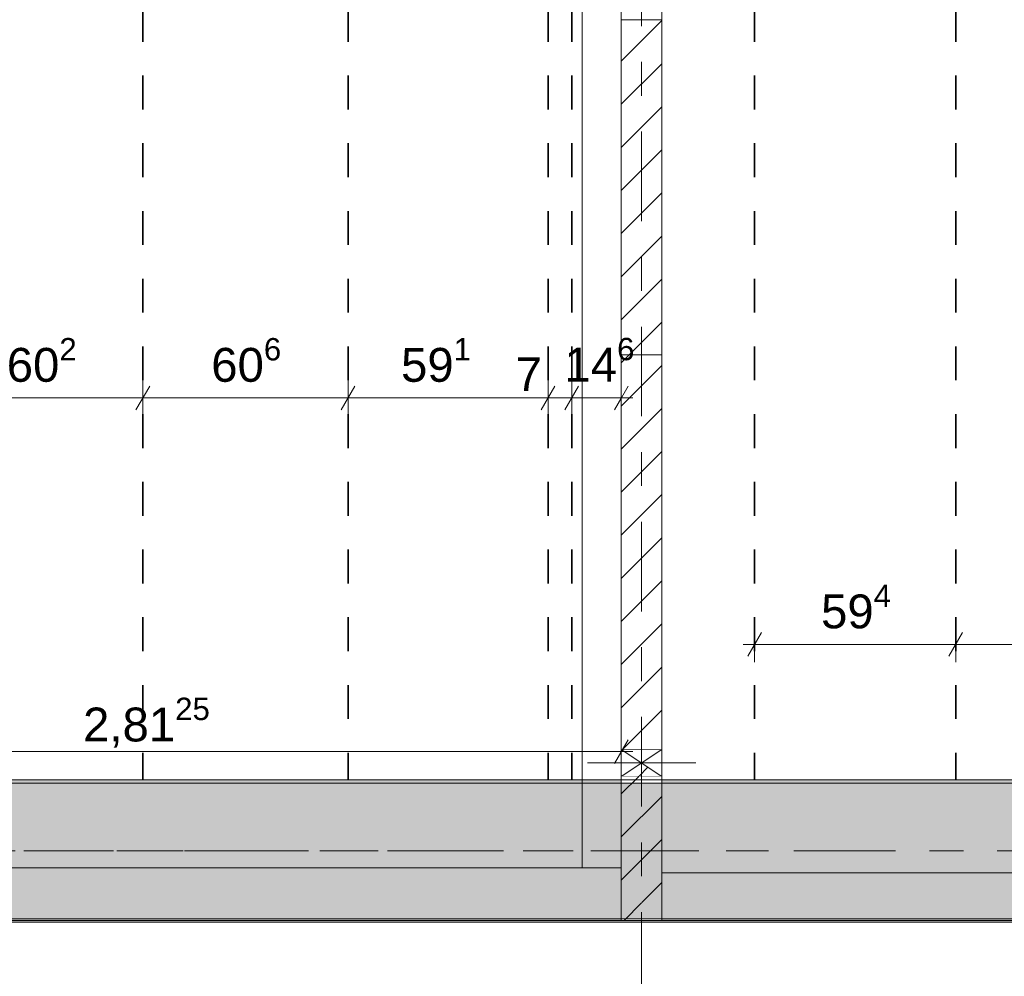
# Model space of a CAD drawing. Header units: metres. Extents: x -3.6 to 84.5, y -11 to 16.8.
# Tile 125 of 225: x 34.7 to 37.6, y 7.9 to 10.8. Entities that reach past the tile are written whole.
import ezdxf

# ---------------------------------------------------------------- set-up
doc = ezdxf.new("R2010")
doc.units = ezdxf.units.M
doc.header["$MEASUREMENT"] = 0
for name, pattern in [('Achse', [0.2, 0.1, -0.05, 0, -0.05]), ('Strichlinie doppelt', [0.546806, 0.264583, -0.105833, 0.070556, -0.105833]), ('Wipeout_Contour', [1, 0, -1])]:
    doc.linetypes.add(name, pattern=pattern)
for name, color, linetype in [('155 - Bemaßung_ Beschriftung.Ausbau - Deckenelemente', 7, 'Continuous'), ('451 - Universal.Achsen Raster', 7, 'Continuous'), ('605 - Struktur.Wand Innen', 7, 'Continuous'), ('608 - Struktur.Träger', 7, 'Continuous'), ('Abbruch_605 - Struktur.Wand Innen', 7, 'Continuous'), ('Neubau_301 - Elemente.Linie', 7, 'Continuous'), ('Neubau_605 - Struktur.Wand Innen', 7, 'Continuous')]:
    doc.layers.add(name, color=color, linetype=linetype)
doc.styles.add('ERSTELLTER_STIL_2', font='txt')
doc.linetypes.add('Abbruch 1', pattern='A,0,[1,2022.0244.A_L5A-PL04.08_iB_Deckenelemente 1.OG1.Shx,S=0.001984,R=0,X=0,Y=0],-0.25,0', length=0.25)
doc.dimstyles.new('ERSTELLTER_STIL__1', dxfattribs={"dimtxt": 0.1, "dimasz": 0.0532, "dimexe": 0.18, "dimexo": 0.0625, "dimgap": 0, "dimtad": 1, "dimtih": 1, "dimtoh": 1, "dimzin": 0, "dimdsep": 46, "dimtxsty": 'ERSTELLTER_STIL_2', "dimblk": 'ARROWHEAD_2', "dimblk1": 'ARROWHEAD_2', "dimblk2": 'ARROWHEAD_2', "dimcen": 0.09, "dimse1": 1, "dimse2": 1, "dimclrd": 7, "dimclre": 7, "dimclrt": 7, "dimazin": 0, "dimtfac": 1, "dimtdec": 4, "dimtmove": 0, "dimatfit": 3, "dimfxl": 1, "dimtolj": 1, "dimtzin": 0, "dimarcsym": 0})
doc.dimstyles.new('ERSTELLTER_STIL__2', dxfattribs={"dimtxt": 0.1, "dimasz": 0.0532, "dimexe": 0.18, "dimexo": 0.0625, "dimgap": 0, "dimtad": 1, "dimtih": 1, "dimtoh": 1, "dimzin": 0, "dimdsep": 46, "dimtxsty": 'ERSTELLTER_STIL_2', "dimblk": 'ARROWHEAD_2', "dimblk1": 'ARROWHEAD_2', "dimblk2": 'ARROWHEAD_2', "dimcen": 0.09, "dimse1": 1, "dimse2": 1, "dimclrd": 7, "dimclre": 7, "dimclrt": 7, "dimazin": 0, "dimtfac": 1, "dimtdec": 4, "dimtmove": 2, "dimatfit": 3, "dimfxl": 1, "dimtolj": 1, "dimtzin": 0, "dimarcsym": 0})
doc.dimstyles.new('ERSTELLTER_STIL__3', dxfattribs={"dimtxt": 0.1, "dimasz": 0.0532, "dimexe": 0.18, "dimexo": 0.0625, "dimgap": 0, "dimtad": 1, "dimtih": 1, "dimtoh": 1, "dimzin": 0, "dimdsep": 46, "dimtxsty": 'ERSTELLTER_STIL_2', "dimblk": 'ARROWHEAD_2', "dimblk1": 'ARROWHEAD_2', "dimblk2": 'ARROWHEAD_2', "dimcen": 0.09, "dimse1": 1, "dimse2": 1, "dimclrd": 256, "dimclre": 256, "dimclrt": 256, "dimazin": 0, "dimtfac": 1, "dimtdec": 4, "dimtmove": 0, "dimatfit": 3, "dimfxl": 1, "dimtolj": 1, "dimtzin": 0, "dimarcsym": 0})
pattern_1 = [(45, (0, 0), (-0.0636396, 0.0636396), [])]
pattern_2 = [(45, (0, 0), (-0.01767767, 0.01767767), [0, -0.025])]

# ---------------------------------------------------------------- blocks, each defined once
blk = doc.blocks.new('*D199')
at = {"layer": '155 - Bemaßung_ Beschriftung.Ausbau - Deckenelemente', "color": 7, "linetype": 'Continuous', "lineweight": 5}
for p, q in [((36.864, 8.8575), (36.864, 8.9625)), ((37.458, 8.8575), (37.458, 8.9625)), ((36.8842, 8.945), (36.8438, 8.875)), ((37.4782, 8.945), (37.4378, 8.875)), ((36.8298, 8.91), (36.864, 8.91)), ((36.864, 8.91), (37.458, 8.91))]:
    blk.add_line(p, q, dxfattribs=at)
at = {"layer": '155 - Bemaßung_ Beschriftung.Ausbau - Deckenelemente', "color": 7, "lineweight": 5, "insert": (37.0601, 8.9283), "char_height": 0.1, "attachment_point": 7, "style": 'ERSTELLTER_STIL_2'}
blk.add_mtext('\\A1;{\\pql;\\fArial|b0|i0|c0|p38;59\\fArial|b0|i0|c0|p38;\\A1{\\H.66x;\\S4^  ;}}', dxfattribs=at)
blk = doc.blocks.new('ARROWHEAD_2')
at = {"color": 0, "linetype": 'Continuous', "lineweight": 0}
for p, q in [((-0.378, -0.655), (0.378, 0.655)), ((0, 0), (-1, 0))]:
    blk.add_line(p, q, dxfattribs=at)
blk = doc.blocks.new('*D200')
at = {"layer": '155 - Bemaßung_ Beschriftung.Ausbau - Deckenelemente', "color": 7, "linetype": 'Continuous', "lineweight": 5}
for p, q in [((37.458, 8.8575), (37.458, 8.9625)), ((38.053, 8.8575), (38.053, 8.9625)), ((37.4782, 8.945), (37.4378, 8.875)), ((38.0732, 8.945), (38.0328, 8.875)), ((37.458, 8.91), (38.053, 8.91))]:
    blk.add_line(p, q, dxfattribs=at)
at = {"layer": '155 - Bemaßung_ Beschriftung.Ausbau - Deckenelemente', "color": 7, "lineweight": 5, "insert": (37.6546, 8.9283), "char_height": 0.1, "attachment_point": 7, "style": 'ERSTELLTER_STIL_2'}
blk.add_mtext('\\A1;{\\pql;\\fArial|b0|i0|c0|p38;59\\fArial|b0|i0|c0|p38;\\A1{\\H.66x;\\S5^  ;}}', dxfattribs=at)
blk = doc.blocks.new('*D207')
at = {"layer": '155 - Bemaßung_ Beschriftung.Ausbau - Deckenelemente', "color": 7, "linetype": 'Continuous', "lineweight": 5}
for p, q in [((34.455, 9.5855), (34.455, 9.6905)), ((35.057, 9.5855), (35.057, 9.6905)), ((34.4752, 9.673), (34.4348, 9.603)), ((35.0772, 9.673), (35.0368, 9.603)), ((34.455, 9.638), (35.057, 9.638))]:
    blk.add_line(p, q, dxfattribs=at)
at = {"layer": '155 - Bemaßung_ Beschriftung.Ausbau - Deckenelemente', "color": 7, "lineweight": 5, "insert": (34.6551, 9.6564), "char_height": 0.1, "attachment_point": 7, "style": 'ERSTELLTER_STIL_2'}
blk.add_mtext('\\A1;{\\pql;\\fArial|b0|i0|c0|p38;60\\fArial|b0|i0|c0|p38;\\A1{\\H.66x;\\S2^  ;}}', dxfattribs=at)
blk = doc.blocks.new('*D208')
at = {"layer": '155 - Bemaßung_ Beschriftung.Ausbau - Deckenelemente', "color": 7, "linetype": 'Continuous', "lineweight": 5}
for p, q in [((35.057, 9.5855), (35.057, 9.6905)), ((35.663, 9.5855), (35.663, 9.6905)), ((35.0772, 9.673), (35.0368, 9.603)), ((35.6832, 9.673), (35.6428, 9.603)), ((35.057, 9.638), (35.663, 9.638))]:
    blk.add_line(p, q, dxfattribs=at)
at = {"layer": '155 - Bemaßung_ Beschriftung.Ausbau - Deckenelemente', "color": 7, "lineweight": 5, "insert": (35.2591, 9.6564), "char_height": 0.1, "attachment_point": 7, "style": 'ERSTELLTER_STIL_2'}
blk.add_mtext('\\A1;{\\pql;\\fArial|b0|i0|c0|p38;60\\fArial|b0|i0|c0|p38;\\A1{\\H.66x;\\S6^  ;}}', dxfattribs=at)
blk = doc.blocks.new('*D209')
at = {"layer": '155 - Bemaßung_ Beschriftung.Ausbau - Deckenelemente', "color": 7, "linetype": 'Continuous', "lineweight": 5}
for p, q in [((35.663, 9.5855), (35.663, 9.6905)), ((36.254, 9.5855), (36.254, 9.6905)), ((35.6832, 9.673), (35.6428, 9.603)), ((36.2742, 9.673), (36.2338, 9.603)), ((35.663, 9.638), (36.254, 9.638))]:
    blk.add_line(p, q, dxfattribs=at)
at = {"layer": '155 - Bemaßung_ Beschriftung.Ausbau - Deckenelemente', "color": 7, "lineweight": 5, "char_height": 0.1, "attachment_point": 7, "style": 'ERSTELLTER_STIL_2'}
for s, insert in [('\\A1;{\\pql;\\fArial|b0|i0|c0|p38;59\\fArial|b0|i0|c0|p38;\\A1{\\H.66x;\\S1^  ;}}', (35.8196, 9.6564)), ('\\A1;{\\pql;\\fArial|b0|i0|c0|p38;7}', (36.1579, 9.658))]:
    blk.add_mtext(s, dxfattribs=dict(at, insert=insert))
blk = doc.blocks.new('*D210')
at = {"layer": '155 - Bemaßung_ Beschriftung.Ausbau - Deckenelemente', "color": 7, "linetype": 'Continuous', "lineweight": 5}
for p, q in [((36.254, 9.5855), (36.254, 9.6905)), ((36.324, 9.5855), (36.324, 9.6905)), ((36.2742, 9.673), (36.2338, 9.603)), ((36.3442, 9.673), (36.3038, 9.603)), ((36.254, 9.638), (36.324, 9.638))]:
    blk.add_line(p, q, dxfattribs=at)
at = {"layer": '155 - Bemaßung_ Beschriftung.Ausbau - Deckenelemente', "color": 7, "lineweight": 5, "insert": (36.3023, 9.6569), "char_height": 0.1, "attachment_point": 7, "style": 'ERSTELLTER_STIL_2'}
blk.add_mtext('\\A1;{\\pql;\\fArial|b0|i0|c0|p38;14\\fArial|b0|i0|c0|p38;\\A1{\\H.66x;\\S6^  ;}}', dxfattribs=at)
blk = doc.blocks.new('*D211')
at = {"layer": '155 - Bemaßung_ Beschriftung.Ausbau - Deckenelemente', "color": 7, "linetype": 'Continuous', "lineweight": 5}
for p, q in [((36.324, 9.5855), (36.324, 9.6905)), ((36.47, 9.5855), (36.47, 9.6905)), ((36.3442, 9.673), (36.3038, 9.603)), ((36.4498, 9.603), (36.4902, 9.673)), ((36.324, 9.638), (36.47, 9.638)), ((36.47, 9.638), (36.5042, 9.638))]:
    blk.add_line(p, q, dxfattribs=at)
blk = doc.blocks.new('*D316')
at = {"layer": '155 - Bemaßung_ Beschriftung.Ausbau - Deckenelemente', "color": 160, "linetype": 'Continuous', "lineweight": 5, "true_color": 0x3232ff}
for p, q in [((33.6575, 8.5411), (33.6575, 8.6461)), ((36.47, 8.5411), (36.47, 8.6461)), ((33.6777, 8.6286), (33.6373, 8.5586)), ((36.4498, 8.5586), (36.4902, 8.6286)), ((33.6575, 8.5936), (36.47, 8.5936)), ((36.47, 8.5936), (36.5042, 8.5936))]:
    blk.add_line(p, q, dxfattribs=at)
at = {"layer": '155 - Bemaßung_ Beschriftung.Ausbau - Deckenelemente', "color": 160, "lineweight": 5, "true_color": 0x3232ff, "insert": (34.8806, 8.5942), "char_height": 0.1, "attachment_point": 7, "style": 'ERSTELLTER_STIL_2'}
blk.add_mtext('\\A1;{\\pql;\\fArial|b0|i0|c0|p38;2,81\\fArial|b0|i0|c0|p38;\\A1{\\H.66x;\\S25^  ;}}', dxfattribs=at)

msp = doc.modelspace()

# ---------------------------------------------------------------- hatches: boundary and pattern name
at = {"layer": 'Abbruch_605 - Struktur.Wand Innen', "linetype": 'Continuous', "lineweight": 0, "true_color": 0x000000}
h = msp.add_hatch(dxfattribs=at)
h.set_pattern_fill('MW_Ziegel_0001', color=18, style=0, pattern_type=2)
h.set_pattern_definition(pattern_1)
h.paths.add_polyline_path([(36.47, 8.6), (36.53, 8.56), (36.59, 8.6)])
h = msp.add_hatch(dxfattribs=at)
h.set_pattern_fill('MW_Ziegel_0001', color=18, style=0, pattern_type=2)
h.set_pattern_definition(pattern_1)
h.paths.add_polyline_path([(36.47, 8.52), (36.59, 8.52), (36.53, 8.56)])

# ---------------------------------------------------------------- linework, layer by layer
at = {"layer": '155 - Bemaßung_ Beschriftung.Ausbau - Deckenelemente', "color": 7, "linetype": 'Achse', "lineweight": 35}
for p, q in [((35.057, 12.99), (35.057, 8.51)), ((35.663, 12.99), (35.663, 8.51)), ((36.254, 12.99), (36.254, 8.51)), ((36.324, 12.99), (36.324, 8.51)), ((36.864, 12.99), (36.864, 8.51)), ((37.458, 12.99), (37.458, 8.51))]:
    msp.add_line(p, q, dxfattribs=at)
at = {"layer": '605 - Struktur.Wand Innen', "color": 7, "linetype": 'Continuous', "lineweight": 18}
msp.add_line((36.59, 10.755), (36.47, 10.755), dxfattribs=at)
at = {"layer": '605 - Struktur.Wand Innen', "color": 7, "linetype": 'Continuous', "lineweight": 18, "flags": 128}
for points in [[(36.47, 13), (36.47, 10.755)], [(36.59, 10.755), (36.59, 13)]]:
    msp.add_lwpolyline(points, dxfattribs=at)
at = {"layer": 'Abbruch_605 - Struktur.Wand Innen', "color": 7, "linetype": 'Abbruch 1', "lineweight": 18}
for p, q in [((36.59, 8.6), (36.47, 8.6)), ((36.47, 8.52), (36.59, 8.52))]:
    msp.add_line(p, q, dxfattribs=at)
at = {"layer": 'Abbruch_605 - Struktur.Wand Innen', "color": 160, "linetype": 'Abbruch 1', "lineweight": 5, "true_color": 0x3232ff}
msp.add_line((36.37, 8.56), (36.69, 8.56), dxfattribs=at)
msp.add_line((36.37, 8.56), (36.69, 8.56), dxfattribs=at)
at = {"layer": 'Abbruch_605 - Struktur.Wand Innen', "color": 7, "linetype": 'Abbruch 1', "lineweight": 18, "flags": 128}
for points in [[(36.47, 8.6), (36.47, 8.52)], [(36.59, 8.52), (36.59, 8.6)]]:
    msp.add_lwpolyline(points, dxfattribs=at)
at = {"layer": 'Neubau_605 - Struktur.Wand Innen', "color": 1, "linetype": 'Continuous', "lineweight": 9}
for p, q in [((36.47, 8.52), (36.59, 8.6)), ((36.47, 8.6), (36.59, 8.52))]:
    msp.add_line(p, q, dxfattribs=at)

# ---------------------------------------------------------------- dimensions: what is measured, and where the dimension line sits
at = {"layer": '155 - Bemaßung_ Beschriftung.Ausbau - Deckenelemente', "color": 7, "linetype": 'Continuous', "lineweight": 5}
for base, p1, p2, picture, middle in [((35.057, 9.638), (34.455, 8.51), (35.057, 8.51), '*D207', (34.8664, 9.708)), ((35.663, 9.638), (35.057, 8.51), (35.663, 8.51), '*D208', (35.4704, 9.708)), ((36.254, 9.638), (35.663, 8.51), (36.254, 8.51), '*D209', (36.0309, 9.708)), ((37.458, 8.91), (36.864, 8.51), (37.458, 8.51), '*D199', (37.2714, 8.98)), ((38.0529889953, 8.9099822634), (37.4579889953, 8.5099823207), (38.0529889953, 8.5099823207), '*D200', (37.8658552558, 8.9799822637))]:
    dim = msp.add_linear_dim(base=base, p1=p1, p2=p2, dimstyle='ERSTELLTER_STIL__1', dxfattribs=at)
    dim.commit()
    dim.dimension.update_dxf_attribs({"geometry": picture, "text_midpoint": middle, "dimtype": 160})

# ---------------------------------------------------------------- wipeouts: each hides what was drawn before it
at = {"color": 254, "linetype": 'Wipeout_Contour', "lineweight": 0, "ltscale": 149.85505}
msp.add_wipeout([(36.53, 8.235), (36.53, 8.095), (36.59, 8.095), (36.59, 8.235)], dxfattribs=at).dxf.layer = '605 - Struktur.Wand Innen'

# ---------------------------------------------------------------- next in the draw order: hatches: boundary and pattern name
at = {"layer": '605 - Struktur.Wand Innen', "linetype": 'Continuous', "lineweight": 0, "true_color": 0x000000}
h = msp.add_hatch(dxfattribs=at)
h.set_pattern_fill('MW_Ziegel_0001', color=18, style=0, pattern_type=2)
h.set_pattern_definition(pattern_1)
h.paths.add_polyline_path([(36.53, 8.235), (36.53, 8.095), (36.59, 8.095), (36.59, 8.235)])

# ---------------------------------------------------------------- next in the draw order: wipeouts: each hides what was drawn before it
at = {"color": 254, "linetype": 'Wipeout_Contour', "lineweight": 0, "ltscale": 150.687802}
msp.add_wipeout([(36.59, 9.765), (36.47, 9.765), (36.47, 8.6), (36.59, 8.6)], dxfattribs=at).dxf.layer = '605 - Struktur.Wand Innen'

# ---------------------------------------------------------------- next in the draw order: hatches: boundary and pattern name
at = {"layer": '605 - Struktur.Wand Innen', "linetype": 'Continuous', "lineweight": 0, "true_color": 0x000000}
h = msp.add_hatch(dxfattribs=at)
h.set_pattern_fill('MW_Ziegel_0001', color=18, style=0, pattern_type=2)
h.set_pattern_definition(pattern_1)
h.paths.add_polyline_path([(36.59, 9.765), (36.47, 9.765), (36.47, 8.6), (36.59, 8.6)])
at = {"layer": 'Neubau_605 - Struktur.Wand Innen', "linetype": 'Continuous', "lineweight": 0, "true_color": 0x000000}
h = msp.add_hatch(dxfattribs=at)
h.set_pattern_fill('MW_Ziegel_0001', color=18, style=0, pattern_type=2)
h.set_pattern_definition(pattern_1)
h.paths.add_polyline_path([(36.59, 10.755), (36.47, 10.755), (36.47, 9.765), (36.59, 9.765)])

# ---------------------------------------------------------------- next in the draw order: linework, layer by layer
at = {"layer": '605 - Struktur.Wand Innen', "color": 7, "linetype": 'Continuous', "lineweight": 18}
msp.add_line((36.59, 9.765), (36.47, 9.765), dxfattribs=at)
at = {"layer": '605 - Struktur.Wand Innen', "color": 7, "linetype": 'Continuous', "lineweight": 18, "flags": 128}
for points in [[(36.47, 9.765), (36.47, 8.6)], [(36.59, 8.6), (36.59, 9.765)]]:
    msp.add_lwpolyline(points, dxfattribs=at)
at = {"layer": 'Neubau_605 - Struktur.Wand Innen', "color": 1, "linetype": 'Continuous', "lineweight": 18, "flags": 128}
for points in [[(36.47, 10.755), (36.47, 9.765)], [(36.59, 9.765), (36.59, 10.755)]]:
    msp.add_lwpolyline(points, dxfattribs=at)

# ---------------------------------------------------------------- next in the draw order: dimensions: what is measured, and where the dimension line sits
at = {"layer": '155 - Bemaßung_ Beschriftung.Ausbau - Deckenelemente', "color": 160, "linetype": 'Continuous', "lineweight": 5, "true_color": 0x3232ff}
dim = msp.add_linear_dim(base=(36.47, 8.5936), p1=(33.6575, 8.76), p2=(36.47, 10.625), dimstyle='ERSTELLTER_STIL__3', dxfattribs=at)
dim.commit()
dim.dimension.update_dxf_attribs({"geometry": '*D316', "text_midpoint": (35.1837, 8.6636), "dimtype": 160})

# ---------------------------------------------------------------- next in the draw order: wipeouts: each hides what was drawn before it
at = {"color": 254, "linetype": 'Wipeout_Contour', "lineweight": 0, "ltscale": 149.627368}
msp.add_wipeout([(36.53, 8.25), (36.47, 8.25), (36.47, 8.095), (36.53, 8.095)], dxfattribs=at).dxf.layer = '605 - Struktur.Wand Innen'

# ---------------------------------------------------------------- next in the draw order: hatches: boundary and pattern name
at = {"layer": '605 - Struktur.Wand Innen', "linetype": 'Continuous', "lineweight": 0, "true_color": 0x000000}
h = msp.add_hatch(dxfattribs=at)
h.set_pattern_fill('MW_Ziegel_0001', color=18, style=0, pattern_type=2)
h.set_pattern_definition(pattern_1)
h.paths.add_polyline_path([(36.53, 8.25), (36.47, 8.25), (36.47, 8.095), (36.53, 8.095)])

# ---------------------------------------------------------------- next in the draw order: linework, layer by layer
at = {"layer": '605 - Struktur.Wand Innen', "color": 7, "linetype": 'Continuous', "lineweight": 13}
for p, q in [((36.47, 8.095), (36.53, 8.095)), ((36.53, 8.095), (36.59, 8.095))]:
    msp.add_line(p, q, dxfattribs=at)

# ---------------------------------------------------------------- next in the draw order: wipeouts: each hides what was drawn before it
at = {"color": 254, "linetype": 'Wipeout_Contour', "lineweight": 0, "ltscale": 149.93955}
msp.add_wipeout([(36.47, 8.25), (36.59, 8.235), (36.59, 8.52), (36.47, 8.52)], dxfattribs=at).dxf.layer = '605 - Struktur.Wand Innen'

# ---------------------------------------------------------------- next in the draw order: hatches: boundary and pattern name
at = {"layer": '605 - Struktur.Wand Innen', "linetype": 'Continuous', "lineweight": 0, "true_color": 0x000000}
h = msp.add_hatch(dxfattribs=at)
h.set_pattern_fill('MW_Ziegel_0001', color=18, style=0, pattern_type=2)
h.set_pattern_definition(pattern_1)
h.paths.add_polyline_path([(36.47, 8.25), (36.59, 8.235), (36.59, 8.52), (36.47, 8.52)])
at = {"layer": '608 - Struktur.Träger', "linetype": 'Continuous', "lineweight": 0, "true_color": 0x000000}
h = msp.add_hatch(dxfattribs=at)
h.set_pattern_fill('Gips_0001', color=18, style=0, pattern_type=2)
h.set_pattern_definition(pattern_2)
h.paths.add_polyline_path([(33.09, 8.51), (33.09, 8.5), (36.47, 8.5), (36.47, 8.51)])
h = msp.add_hatch(dxfattribs=at)
h.set_pattern_fill('Gips_0001', color=18, style=0, pattern_type=2)
h.set_pattern_definition(pattern_2)
h.paths.add_polyline_path([(36.59, 8.5), (39.97, 8.5), (39.97, 8.51), (36.59, 8.51)])

# ---------------------------------------------------------------- next in the draw order: linework, layer by layer
at = {"layer": '451 - Universal.Achsen Raster', "color": 160, "linetype": 'Strichlinie doppelt', "lineweight": 9, "true_color": 0x3232ff}
for p, q in [((36.53, -10.585), (36.53, 16.355)), ((64.935, 8.3), (-3.175, 8.3))]:
    msp.add_line(p, q, dxfattribs=at)
at = {"layer": '605 - Struktur.Wand Innen', "color": 7, "linetype": 'Continuous', "lineweight": 18}
for p, q in [((36.47, 8.25), (36.47, 8.095)), ((36.59, 8.095), (36.59, 8.235))]:
    msp.add_line(p, q, dxfattribs=at)
at = {"layer": '605 - Struktur.Wand Innen', "color": 7, "linetype": 'Continuous', "lineweight": 18, "flags": 128}
for points in [[(36.47, 8.52), (36.47, 8.25)], [(36.59, 8.235), (36.59, 8.52)]]:
    msp.add_lwpolyline(points, dxfattribs=at)
at = {"layer": '605 - Struktur.Wand Innen', "color": 7, "linetype": 'Continuous', "lineweight": 13, "flags": 128}
msp.add_lwpolyline([(36.53, 8.235), (36.53, 8.25)], dxfattribs=at)
at = {"layer": '608 - Struktur.Träger', "color": 7, "linetype": 'Continuous', "lineweight": 13}
for p, q in [((0.38, 8.51), (61.88, 8.51)), ((36.47, 8.5), (33.09, 8.5)), ((36.59, 8.5), (36.47, 8.5)), ((39.97, 8.5), (36.59, 8.5))]:
    msp.add_line(p, q, dxfattribs=at)
at = {"layer": '608 - Struktur.Träger', "color": 7, "linetype": 'Continuous', "lineweight": 5}
for p, q in [((36.47, 8.51), (33.09, 8.51)), ((36.47, 8.51), (36.47, 8.5)), ((36.59, 8.51), (36.59, 8.5)), ((39.97, 8.51), (36.59, 8.51))]:
    msp.add_line(p, q, dxfattribs=at)
at = {"layer": '608 - Struktur.Träger', "color": 7, "linetype": 'Achse', "lineweight": 9}
msp.add_line((0.38, 8.3), (61.88, 8.3), dxfattribs=at)

# ---------------------------------------------------------------- next in the draw order: dimensions: what is measured, and where the dimension line sits
at = {"layer": '155 - Bemaßung_ Beschriftung.Ausbau - Deckenelemente', "color": 7, "linetype": 'Continuous', "lineweight": 5}
for base, p1, p2, dimstyle, picture, middle in [((36.47, 9.638), (36.324, 8.51), (36.47, 10.625), 'ERSTELLTER_STIL__2', '*D211', (36.5136, 9.708)), ((36.324, 9.638), (36.254, 8.51), (36.324, 8.51), 'ERSTELLTER_STIL__1', '*D210', (36.196, 9.708))]:
    dim = msp.add_linear_dim(base=base, p1=p1, p2=p2, dimstyle=dimstyle, dxfattribs=at)
    dim.commit()
    dim.dimension.update_dxf_attribs({"geometry": picture, "text_midpoint": middle, "dimtype": 160})

# ---------------------------------------------------------------- next in the draw order: wipeouts: each hides what was drawn before it
at = {"color": 254, "linetype": 'Wipeout_Contour', "lineweight": 0, "ltscale": 144.293714}
msp.add_wipeout([(36.47, 8.25), (33.8, 8.25), (33.8, 8.095), (36.47, 8.095)], dxfattribs=at).dxf.layer = '605 - Struktur.Wand Innen'
at = {"color": 254, "linetype": 'Wipeout_Contour', "lineweight": 0, "ltscale": 156.565371}
msp.add_wipeout([(36.59, 8.095), (39.97, 8.095), (39.97, 8.235), (36.59, 8.235)], dxfattribs=at).dxf.layer = '605 - Struktur.Wand Innen'

# ---------------------------------------------------------------- next in the draw order: hatches: boundary and pattern name
at = {"layer": '608 - Struktur.Träger', "linetype": 'Continuous', "lineweight": 0, "true_color": 0x000000}
h = msp.add_hatch(dxfattribs=at)
h.set_pattern_fill('Beton__Stahlbeton_0001', color=18, style=0, pattern_type=2)
h.set_pattern_definition([(45, (0, 0), (-0.08485281, 0.08485281), []), (45, (-0.04243, 0.04243), (-0.08485281, 0.08485281), [0.09, -0.03])])
h.paths.add_polyline_path([(0.69, 8.5), (0.38, 8.5), (0.38, 8.1), (0.69, 8.1), (7.57, 8.1), (7.89, 8.1), (11.17, 8.1), (11.49, 8.1), (14.77, 8.1), (15.09, 8.1), (18.37, 8.1), (18.69, 8.1), (25.57, 8.1), (25.89, 8.1), (29.25, 8.1), (29.39, 8.1), (32.77, 8.1), (33.09, 8.1), (36.47, 8.1), (36.59, 8.1), (39.97, 8.1), (40.29, 8.1), (47.17, 8.1), (47.49, 8.1), (50.77, 8.1), (51.09, 8.1), (54.37, 8.1), (54.69, 8.1), (61.57, 8.1), (61.88, 8.1), (61.88, 8.5), (61.57, 8.5), (58.195, 8.5), (58.05, 8.5), (54.69, 8.5), (54.37, 8.5), (51.09, 8.5), (50.77, 8.5), (47.49, 8.5), (47.17, 8.5), (40.29, 8.5), (39.97, 8.5), (36.59, 8.5), (36.47, 8.5), (33.09, 8.5), (32.77, 8.5), (29.39, 8.5), (29.25, 8.5), (25.89, 8.5), (25.57, 8.5), (22.2, 8.5), (22.05, 8.5), (18.69, 8.5), (18.37, 8.5), (15.09, 8.5), (14.77, 8.5), (11.49, 8.5), (11.17, 8.5), (7.89, 8.5), (7.57, 8.5)])
h = msp.add_hatch(dxfattribs=at)
h.set_pattern_fill('Gips_0001', color=18, style=0, pattern_type=2)
h.set_pattern_definition(pattern_2)
h.paths.add_polyline_path([(33.09, 8.1), (33.09, 8.09), (39.97, 8.09), (39.97, 8.1), (36.59, 8.1), (36.59, 8.095), (36.47, 8.095), (36.47, 8.1)])

# ---------------------------------------------------------------- next in the draw order: linework, layer by layer
at = {"layer": '605 - Struktur.Wand Innen', "color": 7, "linetype": 'Continuous', "lineweight": 18}
for p, q in [((36.47, 8.25), (36.47, 8.095)), ((36.59, 8.095), (36.59, 8.235))]:
    msp.add_line(p, q, dxfattribs=at)
at = {"layer": '605 - Struktur.Wand Innen', "color": 7, "linetype": 'Continuous', "lineweight": 13, "flags": 128}
for points in [[(36.47, 8.25), (33.8, 8.25)], [(39.97, 8.235), (36.59, 8.235)], [(33.69, 8.095), (36.53, 8.095)], [(36.53, 8.095), (39.97, 8.095)]]:
    msp.add_lwpolyline(points, dxfattribs=at)
at = {"layer": '608 - Struktur.Träger', "color": 7, "linetype": 'Continuous', "lineweight": 13}
msp.add_line((0.38, 8.09), (61.88, 8.09), dxfattribs=at)
at = {"layer": '608 - Struktur.Träger', "color": 7, "linetype": 'Continuous', "lineweight": 5}
for p, q in [((39.97, 8.09), (33.09, 8.09)), ((36.47, 8.1), (36.47, 8.095)), ((36.59, 8.095), (36.47, 8.095)), ((36.59, 8.1), (36.59, 8.095))]:
    msp.add_line(p, q, dxfattribs=at)
at = {"layer": '608 - Struktur.Träger', "color": 7, "linetype": 'Continuous', "lineweight": 13, "flags": 128}
msp.add_lwpolyline([(54.69, 8.1), (54.37, 8.1), (51.09, 8.1), (50.77, 8.1), (47.49, 8.1), (47.17, 8.1), (40.29, 8.1), (39.97, 8.1), (36.59, 8.1), (36.47, 8.1), (33.09, 8.1), (32.77, 8.1), (29.39, 8.1), (29.25, 8.1), (25.89, 8.1), (25.57, 8.1), (18.69, 8.1), (18.37, 8.1)], dxfattribs=at)
at = {"layer": 'Neubau_301 - Elemente.Linie', "color": 1, "linetype": 'Continuous', "lineweight": 5, "flags": 128}
msp.add_lwpolyline([(36.47, 12.99), (36.37, 12.99), (36.37, 13.445), (36.355, 13.445), (36.355, 8.25), (36.47, 8.25)], close=True, dxfattribs=at)

doc.saveas('drawing.dxf')
